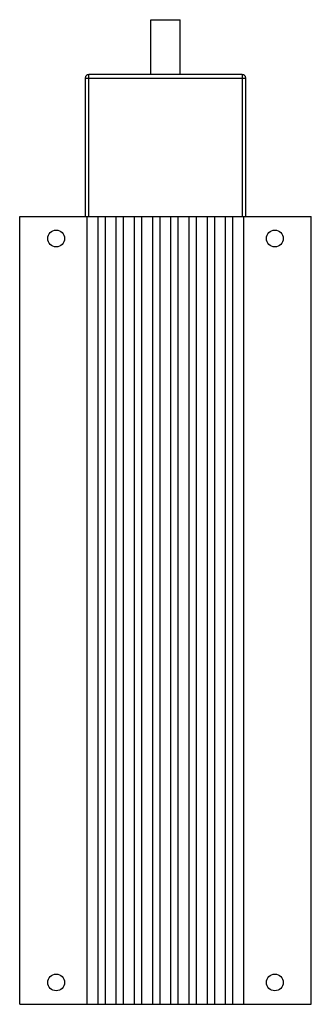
# Model space of a CAD drawing. Header units: millimetres. Extents: x 76 to 156, y 26 to 296.
import ezdxf

# ---------------------------------------------------------------- set-up
doc = ezdxf.new("R2010")
doc.units = ezdxf.units.MM
doc.header["$LTSCALE"] = 20.83942
doc.layers.get('0').update_dxf_attribs({"linetype": 'CONTINUOUS'})

msp = doc.modelspace()

# ---------------------------------------------------------------- linework, layer by layer
at = {"color": 7}
for p, q in [((112.15, 280.63), (112.15, 295.63)), ((112.15, 295.63), (120.15, 295.63)), ((120.15, 280.63), (120.15, 295.63)), ((94.15, 279.63), (94.15, 241.63)), ((94.15, 279.63), (138.15, 279.63)), ((95.15, 241.63), (95.15, 280.63)), ((137.15, 280.63), (95.15, 280.63)), ((137.15, 280.63), (137.15, 241.63)), ((138.15, 241.63), (138.15, 279.63)), ((76.15, 25.63), (76.15, 241.63)), ((76.15, 241.63), (156.15, 241.63)), ((94.65, 25.63), (94.65, 241.63)), ((97.65, 25.63), (97.65, 241.63)), ((99.65, 25.63), (99.65, 241.63)), ((102.65, 25.63), (102.65, 241.63)), ((104.65, 25.63), (104.65, 241.63)), ((107.65, 25.63), (107.65, 241.63)), ((109.65, 25.63), (109.65, 241.63)), ((112.65, 25.63), (112.65, 241.63)), ((114.65, 25.63), (114.65, 241.63)), ((117.65, 25.63), (117.65, 241.63)), ((119.65, 25.63), (119.65, 241.63)), ((122.65, 25.63), (122.65, 241.63)), ((124.65, 25.63), (124.65, 241.63)), ((127.65, 25.63), (127.65, 241.63)), ((129.65, 25.63), (129.65, 241.63)), ((132.65, 25.63), (132.65, 241.63)), ((134.65, 25.63), (134.65, 241.63)), ((137.65, 25.63), (137.65, 241.63)), ((156.15, 25.63), (156.15, 241.63)), ((76.15, 25.63), (156.15, 25.63))]:
    msp.add_line(p, q, dxfattribs=at)
for centre in [(86.15, 235.63), (146.15, 235.63), (86.15, 31.63), (146.15, 31.63)]:
    msp.add_circle(centre, 2.3, dxfattribs=at)
for centre, start, end in [((95.15, 279.63), 90, 180), ((137.15, 279.63), 0, 90)]:
    msp.add_arc(centre, 1, start, end, dxfattribs=at)

doc.saveas('drawing.dxf')
